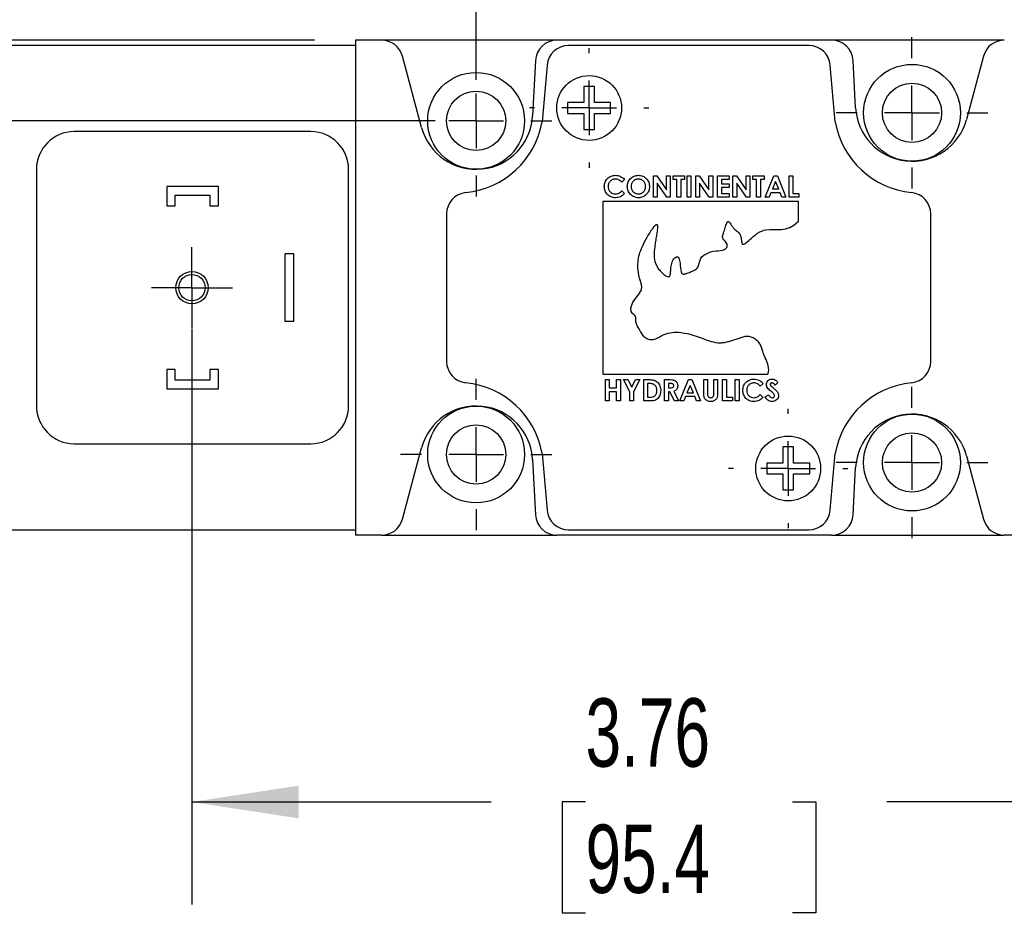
# Model space of a CAD drawing. Header units: inches. Extents: x 0.7 to 32.2, y 0.7 to 24.8.
# Tile 5 of 18: x 9.6 to 13.2, y 18.4 to 21.7. Entities that reach past the tile are written whole.
import ezdxf

# ---------------------------------------------------------------- set-up
doc = ezdxf.new("R2010")
doc.units = ezdxf.units.IN
doc.header["$LTSCALE"] = 3
doc.header["$MEASUREMENT"] = 0
doc.linetypes.add('SLD-Center', pattern=[0.75, 0.6, -0.05, 0.05, -0.05])
doc.linetypes.add('SLD-Solid', pattern=[0])
doc.layers.add('CENTER', color=40, linetype='SLD-Center')
doc.layers.add('DIMENSIONS', color=140, linetype='SLD-Solid', lineweight=25)
doc.styles.add('SLDTEXTSTYLE0', font='TXT', dxfattribs={"width": 0.7})
doc.dimstyles.new('SLDDIMSTYLE2', dxfattribs={"dimtxt": 0.254883, "dimasz": 0.39, "dimexe": 0, "dimexo": 0.0625, "dimgap": 0.063721, "dimtad": 0, "dimtih": 1, "dimtoh": 1, "dimrnd": 1e-09, "dimzin": 12, "dimdsep": 46, "dimtxsty": 'SLDTEXTSTYLE0', "dimsah": 1, "dimcen": 0.09, "dimadec": 0, "dimazin": 3, "dimtfac": 1, "dimtofl": 0, "dimtmove": 0, "dimatfit": 3, "dimfxl": 0, "dimfrac": 2, "dimtolj": 1, "dimtzin": 12, "dimarcsym": 0})
doc.dimstyles.new('SLDDIMSTYLE4', dxfattribs={"dimtxt": 0.254883, "dimasz": 0.39, "dimexe": 0, "dimexo": 0.0625, "dimgap": 0.063721, "dimtad": 0, "dimtih": 1, "dimtoh": 1, "dimrnd": 1e-09, "dimzin": 0, "dimdsep": 46, "dimtxsty": 'SLDTEXTSTYLE0', "dimsah": 1, "dimcen": 0.09, "dimadec": 0, "dimazin": 0, "dimtfac": 1, "dimtmove": 0, "dimatfit": 0, "dimfxl": 0, "dimfrac": 2, "dimtolj": 1, "dimtzin": 12, "dimarcsym": 0})
doc.dimstyles.new('SLDDIMSTYLE5', dxfattribs={"dimtxt": 0.254883, "dimasz": 0.39, "dimexe": 0, "dimexo": 0.0625, "dimgap": 0.063721, "dimtad": 0, "dimtih": 1, "dimtoh": 1, "dimrnd": 1e-09, "dimdsep": 46, "dimtxsty": 'SLDTEXTSTYLE0', "dimsah": 1, "dimcen": 0.09, "dimadec": 0, "dimazin": 2, "dimtfac": 1, "dimtmove": 0, "dimatfit": 0, "dimfxl": 0, "dimfrac": 2, "dimtolj": 1, "dimtzin": 12, "dimarcsym": 0})

# ---------------------------------------------------------------- blocks, each defined once
blk = doc.blocks.new('_D_10')
at = {"layer": 'DIMENSIONS'}
for p, q in [((5.7001, 22.7781), (5.6145, 22.7781)), ((5.6145, 22.7781), (5.6145, 22.373)), ((6.2454, 22.7781), (6.331, 22.7781)), ((6.331, 22.7781), (6.331, 22.373)), ((6.7051, 22.7781), (7.4551, 22.7781)), ((7.4551, 22.7781), (7.4551, 21.597)), ((5.6145, 22.373), (5.7001, 22.373)), ((6.331, 22.373), (6.2454, 22.373)), ((10.6604, 21.597), (7.0801, 21.597)), ((11.1014, 21.3017), (7.0801, 21.3017)), ((7.4551, 21.3017), (7.4551, 20.5517))]:
    blk.add_line(p, q, dxfattribs=at)
for points in [[(7.4551, 21.597), (7.5151, 21.987), (7.3951, 21.987)], [(7.4551, 21.3017), (7.3951, 20.9117), (7.5151, 20.9117)]]:
    blk.add_solid(points, dxfattribs=at)
at = {"layer": 'DIMENSIONS', "char_height": 0.25, "attachment_point": 1, "style": 'SLDTEXTSTYLE0'}
for s, insert in [('0.30', (5.5941, 23.1574)), ('7.5', (5.7001, 22.6952))]:
    blk.add_mtext(s, dxfattribs=dict(at, insert=insert))
blk = doc.blocks.new('_D_11')
at = {"layer": 'DIMENSIONS'}
for p, q in [((10.8104, 21.747), (10.8104, 23.1531)), ((11.2514, 21.4517), (11.2514, 23.1531)), ((10.8104, 22.7781), (10.0604, 22.7781)), ((11.2514, 22.7781), (12.2485, 22.7781)), ((12.5939, 22.7781), (12.5083, 22.7781)), ((12.5083, 22.7781), (12.5083, 22.373)), ((13.3513, 22.7781), (13.4369, 22.7781)), ((13.4369, 22.7781), (13.4369, 22.373)), ((12.5083, 22.373), (12.5939, 22.373)), ((13.4369, 22.373), (13.3513, 22.373))]:
    blk.add_line(p, q, dxfattribs=at)
for points in [[(10.8104, 22.7781), (10.4204, 22.8381), (10.4204, 22.7181)], [(11.2514, 22.7781), (11.6414, 22.7181), (11.6414, 22.8381)]]:
    blk.add_solid(points, dxfattribs=at)
at = {"layer": 'DIMENSIONS', "char_height": 0.25, "attachment_point": 1, "style": 'SLDTEXTSTYLE0'}
for s, insert in [('0.44', (12.5939, 23.1574)), ('11.2', (12.5939, 22.6952))]:
    blk.add_mtext(s, dxfattribs=dict(at, insert=insert))
blk = doc.blocks.new('_D_12')
at = {"layer": 'DIMENSIONS'}
for p, q in [((10.212, 20.5414), (10.212, 18.4347)), ((13.9679, 20.5414), (13.9679, 18.4347)), ((10.212, 18.8097), (11.3061, 18.8097)), ((11.6516, 18.8097), (11.566, 18.8097)), ((11.566, 18.8097), (11.566, 18.4046)), ((12.409, 18.8097), (12.4946, 18.8097)), ((12.4946, 18.8097), (12.4946, 18.4046)), ((13.9679, 18.8097), (12.7544, 18.8097)), ((11.566, 18.4046), (11.6516, 18.4046)), ((12.4946, 18.4046), (12.409, 18.4046))]:
    blk.add_line(p, q, dxfattribs=at)
for points in [[(10.212, 18.8097), (10.602, 18.7497), (10.602, 18.8697)], [(13.9679, 18.8097), (13.5779, 18.8697), (13.5779, 18.7497)]]:
    blk.add_solid(points, dxfattribs=at)
at = {"layer": 'DIMENSIONS', "char_height": 0.25, "attachment_point": 1, "style": 'SLDTEXTSTYLE0'}
for s, insert in [('3.76', (11.6516, 19.189)), ('95.4', (11.6516, 18.7269))]:
    blk.add_mtext(s, dxfattribs=dict(at, insert=insert))
blk = doc.blocks.new('SW_CENTERMARKSYMBOL_1')
at = {"layer": 'CENTER', "color": 0}
for p, q in [((0, 0.1), (0, 0.1484)), ((0, 0), (0, 0.1)), ((-0.1, 0), (-0.1484, 0)), ((0, 0), (-0.1, 0)), ((0, 0), (0, -0.1)), ((0, 0), (0.1, 0)), ((0.1, 0), (0.1484, 0)), ((0, -0.1), (0, -0.1484))]:
    blk.add_line(p, q, dxfattribs=at)
blk = doc.blocks.new('SW_CENTERMARKSYMBOL_2')
at = {"layer": 'CENTER', "color": 0}
for p, q in [((0, 0.2), (0, 0.2772)), ((0, 0), (0, 0.1)), ((-0.2, 0), (-0.2772, 0)), ((0, 0), (-0.1, 0)), ((0, 0), (0, -0.1)), ((0, 0), (0.1, 0)), ((0.2, 0), (0.2772, 0)), ((0, -0.2), (0, -0.2772))]:
    blk.add_line(p, q, dxfattribs=at)
blk = doc.blocks.new('SW_CENTERMARKSYMBOL_3')
at = {"layer": 'CENTER', "color": 0}
for p, q in [((0, 0.2), (0, 0.2772)), ((0, 0), (0, 0.1)), ((-0.2, 0), (-0.2772, 0)), ((0, 0), (-0.1, 0)), ((0, 0), (0, -0.1)), ((0, 0), (0.1, 0)), ((0.2, 0), (0.2772, 0)), ((0, -0.2), (0, -0.2772))]:
    blk.add_line(p, q, dxfattribs=at)
blk = doc.blocks.new('SW_CENTERMARKSYMBOL_4')
at = {"layer": 'CENTER', "color": 0}
for p, q in [((0, 0.2), (0, 0.2772)), ((0, 0), (0, 0.1)), ((-0.2, 0), (-0.2772, 0)), ((0, 0), (-0.1, 0)), ((0, 0), (0, -0.1)), ((0, 0), (0.1, 0)), ((0.2, 0), (0.2772, 0)), ((0, -0.2), (0, -0.2772))]:
    blk.add_line(p, q, dxfattribs=at)
blk = doc.blocks.new('SW_CENTERMARKSYMBOL_5')
at = {"layer": 'CENTER', "color": 0}
for p, q in [((0, 0.2), (0, 0.2772)), ((0, 0), (0, 0.1)), ((-0.2, 0), (-0.2772, 0)), ((0, 0), (-0.1, 0)), ((0, 0), (0, -0.1)), ((0, 0), (0.1, 0)), ((0.2, 0), (0.2772, 0)), ((0, -0.2), (0, -0.2772))]:
    blk.add_line(p, q, dxfattribs=at)
blk = doc.blocks.new('SW_CENTERMARKSYMBOL_7')
at = {"layer": 'CENTER', "color": 0}
for p, q in [((0, 0.2), (0, 0.2186)), ((0, 0), (0, 0.1)), ((-0.2, 0), (-0.2186, 0)), ((0, 0), (-0.1, 0)), ((0, 0), (0, -0.1)), ((0, 0), (0.1, 0)), ((0.2, 0), (0.2186, 0)), ((0, -0.2), (0, -0.2186))]:
    blk.add_line(p, q, dxfattribs=at)
blk = doc.blocks.new('SW_CENTERMARKSYMBOL_8')
at = {"layer": 'CENTER', "color": 0}
for p, q in [((0, 0.2), (0, 0.2186)), ((0, 0), (0, 0.1)), ((-0.2, 0), (-0.2186, 0)), ((0, 0), (-0.1, 0)), ((0, 0), (0, -0.1)), ((0, 0), (0.1, 0)), ((0.2, 0), (0.2186, 0)), ((0, -0.2), (0, -0.2186))]:
    blk.add_line(p, q, dxfattribs=at)

msp = doc.modelspace()

# ---------------------------------------------------------------- linework, layer by layer
for p, q in [((10.8104, 21.5773), (8.8419, 21.5773)), ((10.8104, 21.597), (10.8104, 19.7859)), ((10.9058, 21.597), (10.8104, 21.597)), ((11.547, 21.597), (10.9058, 21.597)), ((12.5518, 21.597), (11.547, 21.597)), ((12.4687, 21.5773), (11.5892, 21.5773)), ((13.1836, 21.597), (12.5518, 21.597)), ((11.0517, 21.2777), (10.9818, 21.5386)), ((11.4684, 21.5223), (11.4578, 21.3204)), ((11.5108, 21.5054), (11.4927, 21.2982)), ((12.5652, 21.2982), (12.5471, 21.5054)), ((12.6395, 21.3499), (12.6304, 21.5223)), ((13.1075, 21.5386), (13.0455, 21.3072)), ((11.6845, 21.4277), (11.6451, 21.4277)), ((11.6451, 21.4277), (11.6451, 21.3686)), ((11.6845, 21.3686), (11.6845, 21.4277)), ((11.6451, 21.3686), (11.586, 21.3686)), ((11.586, 21.3686), (11.586, 21.3292)), ((11.7435, 21.3686), (11.6845, 21.3686)), ((11.7435, 21.3292), (11.7435, 21.3686)), ((11.586, 21.3292), (11.6451, 21.3292)), ((11.6451, 21.3292), (11.6451, 21.2702)), ((11.6845, 21.2702), (11.6845, 21.3292)), ((11.6845, 21.3292), (11.7435, 21.3292)), ((10.6471, 21.2623), (9.7809, 21.2623)), ((11.6451, 21.2702), (11.6845, 21.2702)), ((9.6431, 21.1245), (9.6431, 20.2584)), ((10.7849, 20.2584), (10.7849, 21.1245)), ((11.7945, 21.0871), (11.7842, 21.0773)), ((11.8997, 21.1006), (11.9123, 21.1006)), ((11.8997, 21.0225), (11.8997, 21.1006)), ((11.9123, 21.1006), (11.9477, 21.0492)), ((11.9137, 21.0738), (11.9137, 21.0225)), ((11.949, 21.0225), (11.9137, 21.0738)), ((11.9477, 21.1006), (11.9618, 21.1006)), ((11.9477, 21.0492), (11.9477, 21.1006)), ((11.9618, 21.1006), (11.9618, 21.0225)), ((11.9718, 21.1006), (12.0139, 21.1006)), ((11.9718, 21.0866), (11.9718, 21.1006)), ((11.9858, 21.0866), (11.9718, 21.0866)), ((11.9858, 21.0225), (11.9858, 21.0866)), ((11.9998, 21.0866), (11.9998, 21.0225)), ((12.0139, 21.0866), (11.9998, 21.0866)), ((12.0139, 21.1006), (12.0139, 21.0866)), ((12.0229, 21.1006), (12.0369, 21.1006)), ((12.0229, 21.0225), (12.0229, 21.1006)), ((12.0369, 21.1006), (12.0369, 21.0225)), ((12.0549, 21.1006), (12.0675, 21.1006)), ((12.0549, 21.0225), (12.0549, 21.1006)), ((12.0675, 21.1006), (12.103, 21.0492)), ((12.0689, 21.0738), (12.0689, 21.0225)), ((12.1043, 21.0225), (12.0689, 21.0738)), ((12.103, 21.1006), (12.117, 21.1006)), ((12.103, 21.0492), (12.103, 21.1006)), ((12.117, 21.1006), (12.117, 21.0225)), ((12.135, 21.1006), (12.1771, 21.1006)), ((12.135, 21.0225), (12.135, 21.1006)), ((12.1491, 21.0866), (12.1491, 21.0716)), ((12.1771, 21.0866), (12.1491, 21.0866)), ((12.1491, 21.0716), (12.1771, 21.0716)), ((12.1771, 21.1006), (12.1771, 21.0866)), ((12.1771, 21.0716), (12.1771, 21.0576)), ((12.1911, 21.1006), (12.2038, 21.1006)), ((12.1911, 21.0225), (12.1911, 21.1006)), ((12.2038, 21.1006), (12.2392, 21.0492)), ((12.2052, 21.0738), (12.2052, 21.0225)), ((12.2405, 21.0225), (12.2052, 21.0738)), ((12.2392, 21.1006), (12.2532, 21.1006)), ((12.2392, 21.0492), (12.2392, 21.1006)), ((12.2532, 21.1006), (12.2532, 21.0225)), ((12.2633, 21.1006), (12.3053, 21.1006)), ((12.2633, 21.0866), (12.2633, 21.1006)), ((12.2773, 21.0866), (12.2633, 21.0866)), ((12.2773, 21.0225), (12.2773, 21.0866)), ((12.2913, 21.0866), (12.2913, 21.0225)), ((12.3053, 21.0866), (12.2913, 21.0866)), ((12.3053, 21.1006), (12.3053, 21.0866)), ((12.3088, 21.0225), (12.3404, 21.1006)), ((12.3469, 21.0797), (12.3352, 21.0526)), ((12.3404, 21.1006), (12.3534, 21.1006)), ((12.3586, 21.0526), (12.3469, 21.0797)), ((12.3534, 21.1006), (12.3849, 21.0225)), ((12.3965, 21.1006), (12.4105, 21.1006)), ((12.3965, 21.0225), (12.3965, 21.1006)), ((12.4105, 21.1006), (12.4105, 21.0365)), ((10.1195, 21.0615), (10.1195, 20.9907)), ((10.3085, 21.0615), (10.1195, 21.0615)), ((10.3085, 20.9907), (10.3085, 21.0615)), ((11.7842, 21.0459), (11.7942, 21.0354)), ((12.1491, 21.0576), (12.1491, 21.0365)), ((12.1771, 21.0576), (12.1491, 21.0576)), ((12.1491, 21.0365), (12.1771, 21.0365)), ((12.1771, 21.0365), (12.1771, 21.0225)), ((12.3299, 21.0385), (12.3238, 21.0225)), ((12.3639, 21.0385), (12.3299, 21.0385)), ((12.3352, 21.0526), (12.3586, 21.0526)), ((12.37, 21.0225), (12.3639, 21.0385)), ((12.4105, 21.0365), (12.4325, 21.0365)), ((12.4325, 21.0365), (12.4325, 21.0225)), ((10.151, 21.03), (10.277, 21.03)), ((10.151, 20.9907), (10.151, 21.03)), ((10.277, 21.03), (10.277, 20.9907)), ((11.7154, 21.0065), (11.7154, 20.3747)), ((12.4309, 21.0065), (11.7154, 21.0065)), ((11.9137, 21.0225), (11.8997, 21.0225)), ((11.9618, 21.0225), (11.949, 21.0225)), ((11.9998, 21.0225), (11.9858, 21.0225)), ((12.0369, 21.0225), (12.0229, 21.0225)), ((12.0689, 21.0225), (12.0549, 21.0225)), ((12.117, 21.0225), (12.1043, 21.0225)), ((12.1771, 21.0225), (12.135, 21.0225)), ((12.2052, 21.0225), (12.1911, 21.0225)), ((12.2532, 21.0225), (12.2405, 21.0225)), ((12.2913, 21.0225), (12.2773, 21.0225)), ((12.3238, 21.0225), (12.3088, 21.0225)), ((12.3849, 21.0225), (12.37, 21.0225)), ((12.4325, 21.0225), (12.3965, 21.0225)), ((12.4309, 20.9342), (12.4309, 21.0065)), ((10.1195, 20.9907), (10.151, 20.9907)), ((10.277, 20.9907), (10.3085, 20.9907)), ((11.1431, 20.9611), (11.1431, 20.4218)), ((12.9148, 20.4218), (12.9148, 20.9611)), ((10.5841, 20.8155), (10.5526, 20.8155)), ((10.5526, 20.5674), (10.5526, 20.8155)), ((10.5841, 20.5674), (10.5841, 20.8155)), ((10.5841, 20.5674), (10.5526, 20.5674)), ((10.1195, 20.3922), (10.1195, 20.3214)), ((10.151, 20.3922), (10.1195, 20.3922)), ((10.151, 20.3529), (10.151, 20.3922)), ((10.277, 20.3922), (10.277, 20.3529)), ((10.3085, 20.3922), (10.277, 20.3922)), ((10.3085, 20.3214), (10.3085, 20.3922)), ((10.277, 20.3529), (10.151, 20.3529)), ((11.7154, 20.3747), (12.319, 20.3747)), ((11.7244, 20.355), (11.7384, 20.355)), ((11.7244, 20.2769), (11.7244, 20.355)), ((11.7384, 20.355), (11.7384, 20.3249)), ((11.7655, 20.355), (11.7795, 20.355)), ((11.7655, 20.3249), (11.7655, 20.355)), ((11.7795, 20.355), (11.7795, 20.2769)), ((11.791, 20.355), (11.8066, 20.355)), ((11.8135, 20.3107), (11.791, 20.355)), ((11.8066, 20.355), (11.8205, 20.3276)), ((11.8205, 20.3276), (11.8345, 20.355)), ((11.8501, 20.355), (11.8276, 20.3107)), ((11.8345, 20.355), (11.8501, 20.355)), ((11.8646, 20.355), (11.8823, 20.355)), ((11.8646, 20.2769), (11.8646, 20.355)), ((11.9407, 20.355), (11.9571, 20.355)), ((11.9407, 20.2769), (11.9407, 20.355)), ((11.9963, 20.2769), (12.0279, 20.355)), ((12.0279, 20.355), (12.0409, 20.355)), ((12.0409, 20.355), (12.0724, 20.2769)), ((12.084, 20.355), (12.098, 20.355)), ((12.084, 20.3084), (12.084, 20.355)), ((12.098, 20.355), (12.098, 20.3042)), ((12.121, 20.355), (12.135, 20.355)), ((12.121, 20.306), (12.121, 20.355)), ((12.135, 20.355), (12.135, 20.3084)), ((12.1531, 20.355), (12.1671, 20.355)), ((12.1531, 20.2769), (12.1531, 20.355)), ((12.1671, 20.355), (12.1671, 20.2909)), ((12.1991, 20.355), (12.2132, 20.355)), ((12.1991, 20.2769), (12.1991, 20.355)), ((12.2132, 20.355), (12.2132, 20.2769)), ((10.1195, 20.3214), (10.3085, 20.3214)), ((11.7384, 20.3249), (11.7655, 20.3249)), ((11.884, 20.341), (11.8786, 20.341)), ((11.8786, 20.341), (11.8786, 20.2909)), ((11.9548, 20.341), (11.9548, 20.3249)), ((11.9595, 20.341), (11.9548, 20.341)), ((11.9548, 20.3249), (11.9602, 20.3249)), ((12.0344, 20.334), (12.0227, 20.3069)), ((12.0461, 20.3069), (12.0344, 20.334)), ((12.3013, 20.3414), (12.291, 20.3316)), ((12.3554, 20.3446), (12.3449, 20.335)), ((11.7384, 20.3109), (11.7384, 20.2769)), ((11.7655, 20.3109), (11.7384, 20.3109)), ((11.7655, 20.2769), (11.7655, 20.3109)), ((11.8135, 20.2769), (11.8135, 20.3107)), ((11.8276, 20.3107), (11.8276, 20.2769)), ((11.8786, 20.2909), (11.886, 20.2909)), ((11.9548, 20.3109), (11.9548, 20.2769)), ((11.9595, 20.3109), (11.9548, 20.3109)), ((11.9767, 20.2769), (11.9595, 20.3109)), ((11.9743, 20.3125), (11.9923, 20.2769)), ((12.0174, 20.2929), (12.0113, 20.2769)), ((12.0514, 20.2929), (12.0174, 20.2929)), ((12.0227, 20.3069), (12.0461, 20.3069)), ((12.0575, 20.2769), (12.0514, 20.2929)), ((12.1671, 20.2909), (12.1891, 20.2909)), ((12.1891, 20.2909), (12.1891, 20.2769)), ((12.291, 20.3002), (12.301, 20.2898)), ((12.3093, 20.2915), (12.3217, 20.2989)), ((11.7384, 20.2769), (11.7244, 20.2769)), ((11.7795, 20.2769), (11.7655, 20.2769)), ((11.8276, 20.2769), (11.8135, 20.2769)), ((11.8825, 20.2769), (11.8646, 20.2769)), ((11.9548, 20.2769), (11.9407, 20.2769)), ((11.9923, 20.2769), (11.9767, 20.2769)), ((12.0113, 20.2769), (11.9963, 20.2769)), ((12.0724, 20.2769), (12.0575, 20.2769)), ((12.1891, 20.2769), (12.1531, 20.2769)), ((12.2132, 20.2769), (12.1991, 20.2769)), ((9.7809, 20.1206), (10.6471, 20.1206)), ((10.9818, 19.8443), (11.0517, 20.1052)), ((12.4128, 20.1088), (12.3734, 20.1088)), ((12.3734, 20.1088), (12.3734, 20.0497)), ((12.4128, 20.0497), (12.4128, 20.1088)), ((11.4578, 20.0625), (11.4684, 19.8606)), ((11.4927, 20.0847), (11.5108, 19.8775)), ((12.5471, 19.8775), (12.5652, 20.0847)), ((13.0455, 20.0756), (13.1075, 19.8443)), ((12.3734, 20.0497), (12.3144, 20.0497)), ((12.3144, 20.0497), (12.3144, 20.0103)), ((12.4719, 20.0497), (12.4128, 20.0497)), ((12.4719, 20.0103), (12.4719, 20.0497)), ((12.6304, 19.8606), (12.6395, 20.033)), ((12.3144, 20.0103), (12.3734, 20.0103)), ((12.3734, 20.0103), (12.3734, 19.9513)), ((12.4128, 19.9513), (12.4128, 20.0103)), ((12.4128, 20.0103), (12.4719, 20.0103)), ((12.3734, 19.9513), (12.4128, 19.9513)), ((8.8419, 19.8056), (10.8104, 19.8056)), ((10.9058, 19.7859), (10.8104, 19.7859)), ((10.9058, 19.7859), (11.547, 19.7859)), ((12.5518, 19.7859), (11.547, 19.7859)), ((11.5892, 19.8056), (12.4687, 19.8056)), ((12.5518, 19.7859), (13.1836, 19.7859)), ((13.3695, 19.7859), (13.1836, 19.7859))]:
    msp.add_line(p, q)
for centre, radius in [((12.8459, 21.3312), 0.1772), ((11.2514, 21.3017), 0.1772), ((11.6648, 21.3489), 0.1186), ((12.8459, 21.3312), 0.1083), ((11.2514, 21.3017), 0.1083), ((10.212, 20.6914), 0.0591), ((10.212, 20.6914), 0.0484), ((11.2514, 20.0812), 0.1772), ((12.8459, 20.0517), 0.1772), ((11.2514, 20.0812), 0.1083), ((12.3931, 20.03), 0.1186), ((12.8459, 20.0517), 0.1083)]:
    msp.add_circle(centre, radius)
for centre, radius, start, end in [((10.9058, 21.5182), 0.0787, 15, 90), ((11.547, 21.5182), 0.0787, 90, 177), ((11.5892, 21.4985), 0.0787, 90, 175), ((12.4687, 21.4985), 0.0787, 5, 90), ((12.5518, 21.5182), 0.0787, 3, 90), ((13.1836, 21.5182), 0.0787, 90, 165), ((12.8459, 21.3607), 0.2067, 183, 345), ((11.2514, 21.3312), 0.2067, 195, 357), ((11.1825, 21.3529), 0.315, 275.7392, 350), ((12.8754, 21.3529), 0.315, 190, 264.2608), ((9.7809, 21.1245), 0.1378, 90, 180), ((10.6471, 21.1245), 0.1378, 360, 90), ((11.2219, 20.9611), 0.0787, 95.7392, 180), ((12.836, 20.9611), 0.0787, 0, 84.2608), ((11.2219, 20.4218), 0.0787, 180, 264.2608), ((12.836, 20.4218), 0.0787, 275.7392, 360), ((11.1825, 20.03), 0.315, 10, 84.2608), ((12.8754, 20.03), 0.315, 95.7392, 170), ((9.7809, 20.2584), 0.1378, 180, 270), ((10.6471, 20.2584), 0.1378, 270, 0), ((11.2514, 20.0517), 0.2067, 3, 165), ((12.8459, 20.0222), 0.2067, 15, 177), ((11.547, 19.8647), 0.0787, 183, 270), ((11.5892, 19.8844), 0.0787, 185, 270), ((12.4687, 19.8844), 0.0787, 270, 355), ((12.5518, 19.8647), 0.0787, 270, 357), ((10.9058, 19.8647), 0.0787, 270, 345), ((13.1836, 19.8647), 0.0787, 195, 270)]:
    msp.add_arc(centre, radius, start, end)
for points, knots in [([(11.7204, 21.0617), (11.7205, 21.0671), (11.7212, 21.0725), (11.7251, 21.0825), (11.7281, 21.0871), (11.7359, 21.0946), (11.7405, 21.0975), (11.7479, 21.1006), (11.7505, 21.1014), (11.7558, 21.1024), (11.7585, 21.1026), (11.7612, 21.1026)], [0, 0, 0, 0, 0.25, 0.25, 0.5, 0.5, 0.75, 0.75, 0.875, 0.875, 1, 1, 1, 1]), ([(11.7606, 21.0886), (11.7589, 21.0886), (11.7571, 21.0885), (11.7537, 21.0878), (11.752, 21.0873), (11.7472, 21.0853), (11.7443, 21.0832), (11.7394, 21.0782), (11.7375, 21.0752), (11.7356, 21.0704), (11.7351, 21.0687), (11.7345, 21.0652), (11.7345, 21.0635), (11.7344, 21.0617)], [0, 0, 0, 0, 0.125, 0.125, 0.25, 0.25, 0.5, 0.5, 0.75, 0.75, 0.875, 0.875, 1, 1, 1, 1]), ([(11.7842, 21.0773), (11.7827, 21.0789), (11.7811, 21.0805), (11.7775, 21.0833), (11.7756, 21.0845), (11.7716, 21.0865), (11.7695, 21.0873), (11.7651, 21.0884), (11.7629, 21.0886), (11.7606, 21.0886)], [0, 0, 0, 0, 0.25, 0.25, 0.5, 0.5, 0.75, 0.75, 1, 1, 1, 1]), ([(11.7612, 21.1026), (11.7643, 21.1026), (11.7675, 21.1023), (11.7737, 21.1009), (11.7767, 21.0999), (11.7824, 21.0972), (11.7851, 21.0956), (11.7901, 21.0917), (11.7924, 21.0895), (11.7945, 21.0871)], [0, 0, 0, 0, 0.25, 0.25, 0.5, 0.5, 0.75, 0.75, 1, 1, 1, 1]), ([(11.8045, 21.0616), (11.8046, 21.067), (11.8055, 21.0723), (11.8096, 21.0822), (11.8125, 21.0868), (11.8201, 21.0944), (11.8246, 21.0974), (11.8321, 21.1006), (11.8346, 21.1014), (11.8399, 21.1024), (11.8426, 21.1026), (11.8452, 21.1026)], [0, 0, 0, 0, 0.25, 0.25, 0.5, 0.5, 0.75, 0.75, 0.875, 0.875, 1, 1, 1, 1]), ([(11.845, 21.0886), (11.8433, 21.0886), (11.8415, 21.0885), (11.838, 21.0878), (11.8363, 21.0873), (11.8314, 21.0853), (11.8284, 21.0833), (11.8235, 21.0782), (11.8215, 21.0751), (11.8191, 21.0685), (11.8186, 21.065), (11.8185, 21.0614)], [0, 0, 0, 0, 0.125, 0.125, 0.25, 0.25, 0.5, 0.5, 0.75, 0.75, 1, 1, 1, 1]), ([(11.8716, 21.0615), (11.8716, 21.0633), (11.8715, 21.0651), (11.8709, 21.0685), (11.8704, 21.0702), (11.8684, 21.0752), (11.8664, 21.0781), (11.8615, 21.0832), (11.8586, 21.0853), (11.8537, 21.0873), (11.852, 21.0878), (11.8485, 21.0885), (11.8468, 21.0886), (11.845, 21.0886)], [0, 0, 0, 0, 0.125, 0.125, 0.25, 0.25, 0.5, 0.5, 0.75, 0.75, 0.875, 0.875, 1, 1, 1, 1]), ([(11.8452, 21.1026), (11.8479, 21.1026), (11.8506, 21.1024), (11.8559, 21.1014), (11.8584, 21.1006), (11.8658, 21.0974), (11.8702, 21.0942), (11.8777, 21.0865), (11.8808, 21.082), (11.8838, 21.0746), (11.8845, 21.072), (11.8854, 21.0667), (11.8856, 21.064), (11.8856, 21.0613)], [0, 0, 0, 0, 0.125, 0.125, 0.25, 0.25, 0.5, 0.5, 0.75, 0.75, 0.875, 0.875, 1, 1, 1, 1]), ([(11.7609, 21.0205), (11.7582, 21.0206), (11.7555, 21.0207), (11.7502, 21.0216), (11.7476, 21.0223), (11.74, 21.0252), (11.7354, 21.0283), (11.7279, 21.0361), (11.7249, 21.0407), (11.7221, 21.0483), (11.7214, 21.051), (11.7206, 21.0563), (11.7204, 21.059), (11.7204, 21.0617)], [0, 0, 0, 0, 0.125, 0.125, 0.25, 0.25, 0.5, 0.5, 0.75, 0.75, 0.875, 0.875, 1, 1, 1, 1]), ([(11.7344, 21.0617), (11.7344, 21.0582), (11.7349, 21.0546), (11.7373, 21.0479), (11.7392, 21.0449), (11.7442, 21.0398), (11.7472, 21.0378), (11.7538, 21.0351), (11.7573, 21.0346), (11.7609, 21.0345)], [0, 0, 0, 0, 0.25, 0.25, 0.5, 0.5, 0.75, 0.75, 1, 1, 1, 1]), ([(11.7609, 21.0345), (11.7631, 21.0346), (11.7654, 21.0348), (11.7697, 21.0358), (11.7718, 21.0365), (11.7777, 21.0397), (11.7811, 21.0427), (11.7842, 21.0459)], [0, 0, 0, 0, 0.25, 0.25, 0.5, 0.5, 1, 1, 1, 1]), ([(11.7942, 21.0354), (11.7897, 21.0311), (11.7849, 21.0269), (11.7735, 21.0216), (11.7672, 21.0206), (11.7609, 21.0205)], [0, 0, 0, 0, 0.5, 0.5, 1, 1, 1, 1]), ([(11.8453, 21.0205), (11.8427, 21.0206), (11.84, 21.0207), (11.8347, 21.0217), (11.8321, 21.0224), (11.8246, 21.0255), (11.8201, 21.0286), (11.8126, 21.0363), (11.8095, 21.0409), (11.8065, 21.0483), (11.8057, 21.0509), (11.8047, 21.0562), (11.8046, 21.0589), (11.8045, 21.0616)], [0, 0, 0, 0, 0.125, 0.125, 0.25, 0.25, 0.5, 0.5, 0.75, 0.75, 0.875, 0.875, 1, 1, 1, 1]), ([(11.8185, 21.0614), (11.8186, 21.0594), (11.8187, 21.0574), (11.8194, 21.0535), (11.82, 21.0516), (11.8217, 21.048), (11.8227, 21.0463), (11.8252, 21.0432), (11.8266, 21.0418), (11.8281, 21.0405)], [0, 0, 0, 0, 0.25, 0.25, 0.5, 0.5, 0.75, 0.75, 1, 1, 1, 1]), ([(11.8281, 21.0405), (11.8306, 21.0387), (11.8333, 21.037), (11.8391, 21.035), (11.8422, 21.0346), (11.8453, 21.0345)], [0, 0, 0, 0, 0.5, 0.5, 1, 1, 1, 1]), ([(11.8453, 21.0345), (11.8471, 21.0346), (11.8488, 21.0347), (11.8522, 21.0353), (11.8539, 21.0358), (11.8588, 21.0379), (11.8617, 21.04), (11.8665, 21.045), (11.8685, 21.048), (11.8704, 21.0529), (11.8709, 21.0546), (11.8715, 21.058), (11.8716, 21.0598), (11.8716, 21.0615)], [0, 0, 0, 0, 0.125, 0.125, 0.25, 0.25, 0.5, 0.5, 0.75, 0.75, 0.875, 0.875, 1, 1, 1, 1]), ([(11.8856, 21.0613), (11.8856, 21.0587), (11.8854, 21.056), (11.8845, 21.0508), (11.8838, 21.0482), (11.8808, 21.0408), (11.8777, 21.0363), (11.8703, 21.0287), (11.8658, 21.0256), (11.8585, 21.0225), (11.8559, 21.0217), (11.8507, 21.0207), (11.848, 21.0206), (11.8453, 21.0205)], [0, 0, 0, 0, 0.125, 0.125, 0.25, 0.25, 0.5, 0.5, 0.75, 0.75, 0.875, 0.875, 1, 1, 1, 1]), ([(12.319, 20.3747), (12.3263, 20.3972), (12.3155, 20.4208), (12.3048, 20.445), (12.301, 20.4548), (12.2995, 20.4598), (12.2964, 20.4698), (12.2948, 20.4748), (12.2904, 20.4842), (12.2875, 20.4887), (12.2808, 20.4968), (12.2768, 20.5005), (12.268, 20.5066), (12.2631, 20.509), (12.2529, 20.5123), (12.2476, 20.5132), (12.2371, 20.5132), (12.232, 20.5122), (12.222, 20.5091), (12.217, 20.5072), (12.2071, 20.5038), (12.2022, 20.5022), (12.1922, 20.4991), (12.1872, 20.4976), (12.1771, 20.4946), (12.1669, 20.4916), (12.1566, 20.4896), (12.1463, 20.4885), (12.1412, 20.4884), (12.1257, 20.4898), (12.1154, 20.4925), (12.0952, 20.4991), (12.0853, 20.5029), (12.0657, 20.51), (12.0559, 20.5135), (12.026, 20.5226), (12.0051, 20.5269), (11.9737, 20.5272), (11.9632, 20.5263), (11.9479, 20.5226), (11.9429, 20.521), (11.9333, 20.5167), (11.9287, 20.514), (11.9195, 20.5086), (11.9149, 20.5059), (11.9054, 20.5019), (11.9003, 20.5005), (11.8896, 20.5002), (11.8841, 20.5011), (11.8741, 20.5049), (11.8697, 20.5078), (11.8591, 20.5188), (11.8549, 20.5291), (11.8464, 20.5429), (11.8432, 20.5472), (11.8394, 20.554), (11.8383, 20.5563), (11.8368, 20.5613), (11.8364, 20.5639), (11.8359, 20.5721), (11.8363, 20.5779), (11.8347, 20.5853), (11.8337, 20.5875), (11.8306, 20.5914), (11.8264, 20.5948), (11.8223, 20.5984), (11.8194, 20.6026), (11.8185, 20.6051), (11.8176, 20.6104), (11.8176, 20.6131), (11.8181, 20.6186), (11.8186, 20.6212), (11.8219, 20.6338), (11.8277, 20.6426), (11.8409, 20.66), (11.8485, 20.6688), (11.8554, 20.6826), (11.857, 20.6873), (11.8576, 20.697), (11.856, 20.7071), (11.8523, 20.7175), (11.8489, 20.728), (11.8474, 20.7333), (11.8441, 20.7493), (11.8431, 20.7599), (11.843, 20.7805), (11.8438, 20.7902), (11.8489, 20.8183), (11.8558, 20.836), (11.8707, 20.8642), (11.874, 20.8703), (11.881, 20.8825), (11.8919, 20.9008), (11.9023, 20.9154), (11.9098, 20.922), (11.9117, 20.9229), (11.9142, 20.9211), (11.916, 20.9133), (11.9124, 20.8884), (11.9088, 20.8674), (11.9065, 20.8537), (11.9054, 20.8471), (11.903, 20.8289), (11.9021, 20.8184), (11.903, 20.7988), (11.9045, 20.7898), (11.9095, 20.776), (11.9116, 20.7714), (11.9172, 20.7621), (11.9207, 20.7574), (11.9333, 20.7432), (11.9443, 20.7342), (11.9535, 20.7315), (11.9551, 20.7315), (11.9578, 20.7323), (11.9609, 20.7352), (11.9637, 20.7504), (11.9641, 20.7755), (11.9706, 20.7903), (11.9739, 20.7957), (11.9759, 20.7983), (11.9804, 20.8025), (11.9827, 20.804), (11.987, 20.805), (11.9889, 20.8043), (11.9935, 20.7994), (11.9954, 20.7926), (11.9978, 20.7788), (11.9983, 20.7718), (12.0001, 20.7527), (12.0015, 20.7425), (12.0126, 20.7404), (12.0202, 20.7426), (12.0288, 20.7462), (12.0344, 20.7486), (12.0371, 20.7498), (12.0452, 20.7532), (12.0501, 20.7555), (12.0584, 20.7613), (12.0616, 20.7647), (12.068, 20.7781), (12.0683, 20.7903), (12.0793, 20.8078), (12.0892, 20.8136), (12.1085, 20.8226), (12.1183, 20.8257), (12.1399, 20.8272), (12.1514, 20.826), (12.1627, 20.8321), (12.1649, 20.8337), (12.1684, 20.8377), (12.1696, 20.84), (12.1708, 20.8477), (12.1686, 20.8535), (12.1617, 20.8624), (12.1573, 20.8659), (12.1526, 20.8738), (12.1527, 20.8782), (12.1552, 20.8883), (12.1576, 20.894), (12.1618, 20.9068), (12.1636, 20.9139), (12.1672, 20.926), (12.169, 20.931), (12.1722, 20.9342), (12.1733, 20.9344), (12.1759, 20.9333), (12.18, 20.9292), (12.1867, 20.9179), (12.1926, 20.9099), (12.1967, 20.9053), (12.1989, 20.9033), (12.2052, 20.898), (12.2116, 20.8937), (12.2161, 20.8879), (12.2184, 20.8834), (12.2193, 20.8807), (12.2212, 20.8721), (12.2218, 20.8625), (12.2231, 20.8556), (12.2244, 20.8521), (12.2252, 20.8509), (12.2309, 20.848), (12.2436, 20.8582), (12.2597, 20.8734), (12.2705, 20.8829), (12.2759, 20.8873), (12.2917, 20.8976), (12.3419, 20.9155), (12.3851, 20.8889), (12.4309, 20.9342)], [0, 0, 0, 0, 0.03125, 0.039062, 0.039062, 0.046875, 0.046875, 0.054687, 0.054687, 0.0625, 0.0625, 0.070312, 0.070312, 0.078125, 0.078125, 0.085937, 0.085937, 0.09375, 0.09375, 0.101562, 0.101562, 0.109375, 0.109375, 0.117187, 0.117187, 0.125, 0.132812, 0.132812, 0.140625, 0.140625, 0.15625, 0.15625, 0.171875, 0.171875, 0.1875, 0.1875, 0.21875, 0.21875, 0.234375, 0.234375, 0.242187, 0.242187, 0.25, 0.25, 0.257812, 0.257812, 0.265625, 0.265625, 0.273437, 0.273437, 0.28125, 0.28125, 0.296875, 0.296875, 0.304687, 0.304687, 0.308594, 0.308594, 0.3125, 0.3125, 0.320312, 0.320312, 0.324219, 0.324219, 0.328125, 0.332031, 0.332031, 0.335937, 0.335937, 0.339844, 0.339844, 0.34375, 0.34375, 0.359375, 0.359375, 0.375, 0.375, 0.382812, 0.382812, 0.390625, 0.398437, 0.398437, 0.40625, 0.40625, 0.421875, 0.421875, 0.4375, 0.4375, 0.46875, 0.46875, 0.476563, 0.476563, 0.484375, 0.5, 0.5, 0.507813, 0.507813, 0.515625, 0.53125, 0.539063, 0.539063, 0.546875, 0.546875, 0.5625, 0.5625, 0.578125, 0.578125, 0.585938, 0.585938, 0.59375, 0.59375, 0.609375, 0.609375, 0.613281, 0.613281, 0.617188, 0.625, 0.640625, 0.644531, 0.644531, 0.648438, 0.648438, 0.652344, 0.652344, 0.65625, 0.65625, 0.664063, 0.664063, 0.671875, 0.671875, 0.6875, 0.6875, 0.695313, 0.699219, 0.699219, 0.703125, 0.703125, 0.710938, 0.710938, 0.71875, 0.71875, 0.734375, 0.734375, 0.75, 0.75, 0.765625, 0.765625, 0.78125, 0.78125, 0.785156, 0.785156, 0.789063, 0.789063, 0.796875, 0.796875, 0.804688, 0.804688, 0.8125, 0.8125, 0.820313, 0.820313, 0.828125, 0.828125, 0.835938, 0.835938, 0.839844, 0.839844, 0.84375, 0.851563, 0.855469, 0.855469, 0.859375, 0.859375, 0.867188, 0.871094, 0.871094, 0.875, 0.875, 0.882813, 0.886719, 0.886719, 0.890625, 0.890625, 0.90625, 0.914063, 0.914063, 0.921875, 0.921875, 0.9375, 1, 1, 1, 1]), ([(11.8823, 20.355), (11.888, 20.355), (11.8938, 20.3547), (11.9022, 20.3529), (11.9049, 20.3521), (11.9101, 20.3496), (11.9124, 20.3479), (11.9166, 20.344), (11.9184, 20.3417), (11.9215, 20.3369), (11.9228, 20.3344), (11.9249, 20.329), (11.9256, 20.3262), (11.9265, 20.3206), (11.9267, 20.3177), (11.9267, 20.3148)], [0, 0, 0, 0, 0.25, 0.25, 0.375, 0.375, 0.5, 0.5, 0.625, 0.625, 0.75, 0.75, 0.875, 0.875, 1, 1, 1, 1]), ([(11.9571, 20.355), (11.9608, 20.355), (11.9645, 20.3549), (11.9718, 20.3541), (11.9756, 20.3533), (11.982, 20.3496), (11.9846, 20.3468), (11.9881, 20.3402), (11.9888, 20.3365), (11.9888, 20.3328)], [0, 0, 0, 0, 0.25, 0.25, 0.5, 0.5, 0.75, 0.75, 1, 1, 1, 1]), ([(12.2272, 20.3161), (12.2273, 20.3214), (12.228, 20.3268), (12.2319, 20.3369), (12.235, 20.3415), (12.2427, 20.3489), (12.2473, 20.3519), (12.2547, 20.355), (12.2573, 20.3557), (12.2626, 20.3567), (12.2653, 20.3569), (12.268, 20.357)], [0, 0, 0, 0, 0.25, 0.25, 0.5, 0.5, 0.75, 0.75, 0.875, 0.875, 1, 1, 1, 1]), ([(12.268, 20.357), (12.2711, 20.3569), (12.2743, 20.3566), (12.2805, 20.3553), (12.2835, 20.3542), (12.2892, 20.3515), (12.2919, 20.3499), (12.297, 20.346), (12.2992, 20.3438), (12.3013, 20.3414)], [0, 0, 0, 0, 0.25, 0.25, 0.5, 0.5, 0.75, 0.75, 1, 1, 1, 1]), ([(12.3133, 20.3372), (12.3134, 20.3398), (12.3138, 20.3425), (12.3159, 20.3473), (12.3175, 20.3495), (12.3213, 20.3532), (12.3236, 20.3547), (12.3285, 20.3566), (12.3312, 20.3569), (12.3338, 20.357)], [0, 0, 0, 0, 0.25, 0.25, 0.5, 0.5, 0.75, 0.75, 1, 1, 1, 1]), ([(12.3338, 20.357), (12.336, 20.3569), (12.3381, 20.3567), (12.3423, 20.3555), (12.3442, 20.3546), (12.3497, 20.351), (12.3526, 20.3478), (12.3554, 20.3446)], [0, 0, 0, 0, 0.25, 0.25, 0.5, 0.5, 1, 1, 1, 1]), ([(11.9267, 20.3148), (11.9266, 20.312), (11.9265, 20.3092), (11.9255, 20.3037), (11.9248, 20.301), (11.9217, 20.2932), (11.9186, 20.2884), (11.9122, 20.2829), (11.9099, 20.2813), (11.9048, 20.2789), (11.9021, 20.2782), (11.8938, 20.277), (11.8881, 20.2769), (11.8825, 20.2769)], [0, 0, 0, 0, 0.125, 0.125, 0.25, 0.25, 0.5, 0.5, 0.625, 0.625, 0.75, 0.75, 1, 1, 1, 1]), ([(11.9053, 20.3347), (11.9039, 20.336), (11.9023, 20.3371), (11.8989, 20.3387), (11.8971, 20.3393), (11.8916, 20.3407), (11.8878, 20.3409), (11.884, 20.341)], [0, 0, 0, 0, 0.25, 0.25, 0.5, 0.5, 1, 1, 1, 1]), ([(11.886, 20.2909), (11.8894, 20.2909), (11.8929, 20.291), (11.8981, 20.292), (11.8998, 20.2924), (11.9029, 20.2939), (11.9044, 20.2949), (11.9082, 20.2984), (11.91, 20.3015), (11.9123, 20.3081), (11.9126, 20.3116), (11.9127, 20.3151)], [0, 0, 0, 0, 0.25, 0.25, 0.375, 0.375, 0.5, 0.5, 0.75, 0.75, 1, 1, 1, 1]), ([(11.9127, 20.3151), (11.9126, 20.3187), (11.9122, 20.3223), (11.9105, 20.3274), (11.9097, 20.329), (11.9078, 20.3321), (11.9066, 20.3334), (11.9053, 20.3347)], [0, 0, 0, 0, 0.5, 0.5, 0.75, 0.75, 1, 1, 1, 1]), ([(11.9748, 20.333), (11.9748, 20.3338), (11.9747, 20.3346), (11.9741, 20.3361), (11.9737, 20.3369), (11.9722, 20.3387), (11.9707, 20.3396), (11.9676, 20.3406), (11.966, 20.3407), (11.9628, 20.3409), (11.9612, 20.341), (11.9595, 20.341)], [0, 0, 0, 0, 0.125, 0.125, 0.25, 0.25, 0.5, 0.5, 0.75, 0.75, 1, 1, 1, 1]), ([(11.9602, 20.3249), (11.9634, 20.325), (11.9666, 20.325), (11.9711, 20.3264), (11.9726, 20.3272), (11.9744, 20.3298), (11.9748, 20.3314), (11.9748, 20.333)], [0, 0, 0, 0, 0.5, 0.5, 0.75, 0.75, 1, 1, 1, 1]), ([(11.9888, 20.3328), (11.9888, 20.3306), (11.9886, 20.3283), (11.9874, 20.324), (11.9864, 20.3219), (11.9825, 20.3165), (11.9785, 20.3141), (11.9743, 20.3125)], [0, 0, 0, 0, 0.25, 0.25, 0.5, 0.5, 1, 1, 1, 1]), ([(12.2678, 20.2749), (12.2651, 20.2749), (12.2623, 20.2751), (12.257, 20.276), (12.2544, 20.2767), (12.2468, 20.2796), (12.2422, 20.2827), (12.2347, 20.2904), (12.2317, 20.2951), (12.2289, 20.3027), (12.2282, 20.3053), (12.2274, 20.3106), (12.2272, 20.3134), (12.2272, 20.3161)], [0, 0, 0, 0, 0.125, 0.125, 0.25, 0.25, 0.5, 0.5, 0.75, 0.75, 0.875, 0.875, 1, 1, 1, 1]), ([(12.2674, 20.343), (12.2657, 20.3429), (12.2639, 20.3428), (12.2605, 20.3422), (12.2588, 20.3417), (12.254, 20.3397), (12.2511, 20.3376), (12.2462, 20.3326), (12.2443, 20.3296), (12.2424, 20.3247), (12.2419, 20.323), (12.2413, 20.3196), (12.2413, 20.3178), (12.2412, 20.3161)], [0, 0, 0, 0, 0.125, 0.125, 0.25, 0.25, 0.5, 0.5, 0.75, 0.75, 0.875, 0.875, 1, 1, 1, 1]), ([(12.2412, 20.3161), (12.2413, 20.3125), (12.2418, 20.309), (12.2441, 20.3023), (12.246, 20.2992), (12.251, 20.2941), (12.254, 20.2921), (12.2606, 20.2895), (12.2641, 20.2889), (12.2677, 20.2889)], [0, 0, 0, 0, 0.25, 0.25, 0.5, 0.5, 0.75, 0.75, 1, 1, 1, 1]), ([(12.291, 20.3316), (12.2895, 20.3332), (12.2879, 20.3348), (12.2843, 20.3376), (12.2824, 20.3388), (12.2784, 20.3409), (12.2763, 20.3417), (12.2719, 20.3427), (12.2697, 20.3429), (12.2674, 20.343)], [0, 0, 0, 0, 0.25, 0.25, 0.5, 0.5, 0.75, 0.75, 1, 1, 1, 1]), ([(12.333, 20.3098), (12.3286, 20.3135), (12.3242, 20.3173), (12.3183, 20.3238), (12.3166, 20.3261), (12.3147, 20.3301), (12.3142, 20.3315), (12.3135, 20.3343), (12.3134, 20.3357), (12.3133, 20.3372)], [0, 0, 0, 0, 0.5, 0.5, 0.75, 0.75, 0.875, 0.875, 1, 1, 1, 1]), ([(12.3337, 20.343), (12.3329, 20.3429), (12.3322, 20.3429), (12.3307, 20.3425), (12.33, 20.3421), (12.3289, 20.3412), (12.3283, 20.3406), (12.3276, 20.3394), (12.3274, 20.3386), (12.3274, 20.3379)], [0, 0, 0, 0, 0.25, 0.25, 0.5, 0.5, 0.75, 0.75, 1, 1, 1, 1]), ([(12.3274, 20.3379), (12.3274, 20.3372), (12.3275, 20.3365), (12.3279, 20.3352), (12.3283, 20.3347), (12.3287, 20.3341)], [0, 0, 0, 0, 0.5, 0.5, 1, 1, 1, 1]), ([(12.3287, 20.3341), (12.3302, 20.3322), (12.332, 20.3306), (12.3356, 20.3273), (12.3374, 20.3256), (12.3393, 20.324)], [0, 0, 0, 0, 0.5, 0.5, 1, 1, 1, 1]), ([(12.3449, 20.335), (12.3435, 20.3369), (12.342, 20.3388), (12.3393, 20.3411), (12.3383, 20.3418), (12.3361, 20.3427), (12.3349, 20.3429), (12.3337, 20.343)], [0, 0, 0, 0, 0.5, 0.5, 0.75, 0.75, 1, 1, 1, 1]), ([(12.3493, 20.315), (12.3516, 20.3125), (12.3538, 20.3099), (12.356, 20.3054), (12.3565, 20.3038), (12.3573, 20.3005), (12.3574, 20.2988), (12.3574, 20.2971)], [0, 0, 0, 0, 0.5, 0.5, 0.75, 0.75, 1, 1, 1, 1]), ([(12.1096, 20.2749), (12.1055, 20.2749), (12.1014, 20.2756), (12.0942, 20.2791), (12.0909, 20.2817), (12.0874, 20.2866), (12.0865, 20.2885), (12.0853, 20.2923), (12.0849, 20.2943), (12.0841, 20.3003), (12.084, 20.3044), (12.084, 20.3084)], [0, 0, 0, 0, 0.25, 0.25, 0.5, 0.5, 0.625, 0.625, 0.75, 0.75, 1, 1, 1, 1]), ([(12.098, 20.3042), (12.098, 20.3023), (12.098, 20.3005), (12.0985, 20.2969), (12.0988, 20.295), (12.1008, 20.292), (12.1023, 20.2907), (12.1056, 20.2892), (12.1074, 20.289), (12.1092, 20.2889)], [0, 0, 0, 0, 0.25, 0.25, 0.5, 0.5, 0.75, 0.75, 1, 1, 1, 1]), ([(12.1092, 20.2889), (12.1112, 20.2889), (12.1133, 20.2893), (12.1169, 20.2911), (12.1184, 20.2925), (12.1204, 20.296), (12.1207, 20.298), (12.121, 20.302), (12.121, 20.304), (12.121, 20.306)], [0, 0, 0, 0, 0.25, 0.25, 0.5, 0.5, 0.75, 0.75, 1, 1, 1, 1]), ([(12.135, 20.3084), (12.135, 20.3044), (12.135, 20.3003), (12.1343, 20.2943), (12.1339, 20.2923), (12.1325, 20.2885), (12.1315, 20.2868), (12.128, 20.2818), (12.125, 20.279), (12.1195, 20.2764), (12.1176, 20.2758), (12.1136, 20.275), (12.1116, 20.2749), (12.1096, 20.2749)], [0, 0, 0, 0, 0.25, 0.25, 0.375, 0.375, 0.5, 0.5, 0.75, 0.75, 0.875, 0.875, 1, 1, 1, 1]), ([(12.2677, 20.2889), (12.2699, 20.289), (12.2722, 20.2891), (12.2765, 20.2901), (12.2786, 20.2909), (12.2845, 20.294), (12.2879, 20.2971), (12.291, 20.3002)], [0, 0, 0, 0, 0.25, 0.25, 0.5, 0.5, 1, 1, 1, 1]), ([(12.301, 20.2898), (12.2965, 20.2854), (12.2917, 20.2813), (12.2804, 20.2759), (12.274, 20.2749), (12.2678, 20.2749)], [0, 0, 0, 0, 0.5, 0.5, 1, 1, 1, 1]), ([(12.3339, 20.2749), (12.3313, 20.2749), (12.3287, 20.2752), (12.3236, 20.2766), (12.3212, 20.2778), (12.3169, 20.2808), (12.3151, 20.2827), (12.3119, 20.2869), (12.3105, 20.2892), (12.3093, 20.2915)], [0, 0, 0, 0, 0.25, 0.25, 0.5, 0.5, 0.75, 0.75, 1, 1, 1, 1]), ([(12.3217, 20.2989), (12.3231, 20.2964), (12.3247, 20.294), (12.3278, 20.2912), (12.329, 20.2903), (12.3316, 20.2892), (12.333, 20.289), (12.3345, 20.2889)], [0, 0, 0, 0, 0.5, 0.5, 0.75, 0.75, 1, 1, 1, 1]), ([(12.3434, 20.2963), (12.3433, 20.2977), (12.3429, 20.2992), (12.3415, 20.3017), (12.3405, 20.3028), (12.3375, 20.306), (12.3352, 20.3079), (12.333, 20.3098)], [0, 0, 0, 0, 0.25, 0.25, 0.5, 0.5, 1, 1, 1, 1]), ([(12.3574, 20.2971), (12.3573, 20.2941), (12.3569, 20.291), (12.3546, 20.2854), (12.3528, 20.2829), (12.3484, 20.2788), (12.3457, 20.2772), (12.34, 20.2753), (12.337, 20.2749), (12.3339, 20.2749)], [0, 0, 0, 0, 0.25, 0.25, 0.5, 0.5, 0.75, 0.75, 1, 1, 1, 1]), ([(12.3345, 20.2889), (12.3355, 20.2889), (12.3366, 20.289), (12.3386, 20.2897), (12.3396, 20.2902), (12.3413, 20.2915), (12.342, 20.2923), (12.3431, 20.2941), (12.3433, 20.2952), (12.3434, 20.2963)], [0, 0, 0, 0, 0.25, 0.25, 0.5, 0.5, 0.75, 0.75, 1, 1, 1, 1])]:
    msp.add_open_spline(points, degree=3, knots=knots)
msp.add_open_spline([(12.3393, 20.324), (12.3427, 20.3211), (12.3462, 20.3182), (12.3493, 20.315)], degree=3)

# ---------------------------------------------------------------- block references
at = {"layer": 'CENTER'}
for name, p in [('SW_CENTERMARKSYMBOL_3', (11.2514, 21.3017)), ('SW_CENTERMARKSYMBOL_2', (12.8459, 21.3312)), ('SW_CENTERMARKSYMBOL_8', (11.6648, 21.3489)), ('SW_CENTERMARKSYMBOL_1', (10.212, 20.6914)), ('SW_CENTERMARKSYMBOL_5', (11.2514, 20.0812)), ('SW_CENTERMARKSYMBOL_4', (12.8459, 20.0517)), ('SW_CENTERMARKSYMBOL_7', (12.3931, 20.03))]:
    msp.add_blockref(name, p, dxfattribs=at)

# ---------------------------------------------------------------- dimensions: what is measured, and where the dimension line sits
at = {"layer": 'DIMENSIONS'}
dim = msp.add_linear_dim(base=(7.4551, 21.3017), p1=(10.8104, 21.597), p2=(11.2514, 21.3017), angle=90, dimstyle='SLDDIMSTYLE4', dxfattribs=at)
dim.commit()
dim.dimension.update_dxf_attribs({"geometry": '_D_10', "text_midpoint": (7.4551, 22.7781), "dimtype": 160})
for base, p1, p2, dimstyle, picture, middle in [((11.2514, 22.7781), (10.8104, 21.597), (11.2514, 21.3017), 'SLDDIMSTYLE5', '_D_11', (12.9726, 22.7781)), ((10.212, 18.8097), (13.9679, 20.6914), (10.212, 20.6914), 'SLDDIMSTYLE2', '_D_12', (12.0303, 18.8097))]:
    dim = msp.add_linear_dim(base=base, p1=p1, p2=p2, dimstyle=dimstyle, dxfattribs=at)
    dim.commit()
    dim.dimension.update_dxf_attribs({"geometry": picture, "text_midpoint": middle, "dimtype": 160})

doc.saveas('drawing.dxf')
